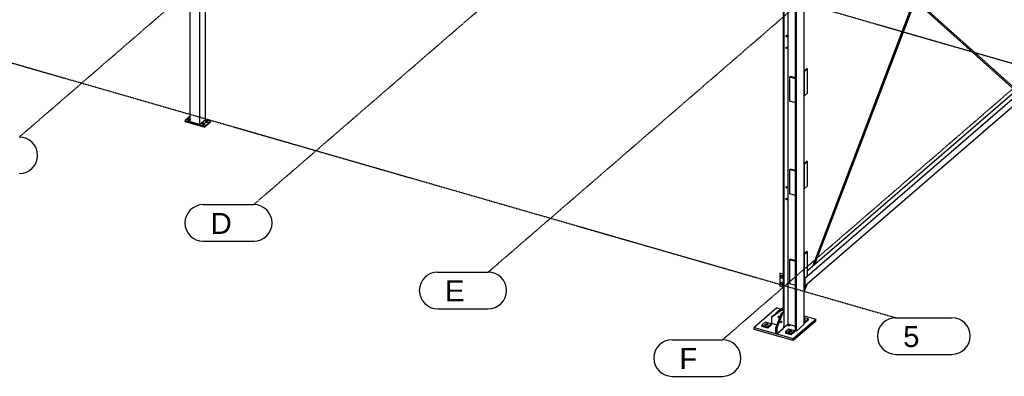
# Model space of a CAD drawing. Header units: millimetres. Extents: x -288865 to 11255, y 102926 to 380857.
# Tile 9 of 142: x -160494 to -153778, y 227705 to 230141. Entities that reach past the tile are written whole.
import ezdxf

# ---------------------------------------------------------------- set-up
doc = ezdxf.new("R2010")
doc.units = ezdxf.units.MM
doc.header["$MEASUREMENT"] = 0
doc.linetypes.add('DXK_LINE_DOT3', pattern=[5.9187, 2.979, -0.9799, 0.9799, -0.9799])
doc.layers.add('TS_INNE_OBIEKTY', color=7, linetype='Continuous')
doc.layers.add('TS_LINIE_WIDOCZNE', color=7, linetype='Continuous')
doc.styles.add('ARIAL', font='arial.ttf')

# ---------------------------------------------------------------- blocks, each defined once
blk = doc.blocks.new('Part-68308383-1788 - 1330')
at = {"layer": 'TS_LINIE_WIDOCZNE', "color": 1, "linetype": 'Continuous'}
for p, q in [((5481.8, 4115.9), (5448.5, 4087.1)), ((5448.5, 4080.4), (5448.5, 4087.1)), ((5448.5, 4087.1), (5581.7, 4048.6)), ((5448.5, 4080.4), (5581.7, 4041.9)), ((5581.7, 4048.6), (5620.2, 4081.9)), ((5581.7, 4041.9), (5620.2, 4075.3)), ((5581.7, 4041.9), (5581.7, 4048.6)), ((5620.2, 4081.9), (5586.9, 4091.5)), ((5620.2, 4075.3), (5620.2, 4081.9))]:
    blk.add_line(p, q, dxfattribs=at)
blk = doc.blocks.new('Part-68308383-2088 - 1330')
at = {"layer": 'TS_LINIE_WIDOCZNE', "color": 1, "linetype": 'Continuous'}
for p, q in [((9688.9, 4439.8), (9670.6, 4423.9)), ((9692.9, 4438.7), (9670.6, 4419.3)), ((9692.9, 4438.7), (9688.9, 4439.8)), ((9692.9, 4272.1), (9692.9, 4438.7)), ((9670.6, 4419.3), (9670.6, 4252.8)), ((9670.6, 4252.8), (9692.9, 4272.1))]:
    blk.add_line(p, q, dxfattribs=at)
blk = doc.blocks.new('Part-68308383-1768 - 1330')
at = {"layer": 'TS_LINIE_WIDOCZNE', "color": 1, "linetype": 'Continuous'}
for p, q in [((9574.7, 4387.5), (9572.4, 4385.5)), ((9572.4, 4385.5), (9611.1, 4374.3)), ((9572.4, 4218.9), (9572.4, 4385.5)), ((9611.1, 4377), (9574.7, 4387.5)), ((9611.1, 4374.3), (9611.1, 4207.8)), ((9611.1, 4207.8), (9572.4, 4218.9))]:
    blk.add_line(p, q, dxfattribs=at)
blk = doc.blocks.new('Part-68308383-2086 - 1330')
at = {"layer": 'TS_LINIE_WIDOCZNE', "color": 1, "linetype": 'Continuous'}
for p, q in [((9688.9, 3190.7), (9670.6, 3174.9)), ((9692.9, 3189.6), (9670.6, 3170.3)), ((9670.6, 3170.3), (9670.6, 3003.7)), ((9692.9, 3189.6), (9688.9, 3190.7)), ((9692.9, 3023), (9692.9, 3189.6)), ((9670.6, 3003.7), (9692.9, 3023))]:
    blk.add_line(p, q, dxfattribs=at)
blk = doc.blocks.new('Part-68308383-1814 - 1330')
at = {"layer": 'TS_LINIE_WIDOCZNE', "color": 1, "linetype": 'Continuous'}
for p, q in [((9486.7, 2777.7), (9528.1, 2807.1)), ((9490.6, 2781), (9486.7, 2777.7)), ((9486.7, 2772), (9486.7, 2777.7)), ((9528.1, 2807.7), (9490.6, 2781))]:
    blk.add_line(p, q, dxfattribs=at)
blk = doc.blocks.new('Part-68308383-1716 - 1330')
at = {"layer": 'TS_LINIE_WIDOCZNE', "color": 1, "linetype": 'Continuous'}
for p, q in [((10423.7, 4918.8), (11149.4, 6824.9)), ((10430.6, 4912.5), (11157.4, 6821.3)), ((11149.4, 6824.9), (11151.8, 6824.5)), ((11151.8, 6824.5), (11155.1, 6823.3)), ((11155.1, 6823.3), (11157.4, 6822)), ((11157.4, 6822), (11157.4, 6821.3)), ((9728.2, 3092), (10420.4, 4910.2)), ((9742.1, 3104.1), (10428.4, 4906.5)), ((9670.6, 2916.3), (9690, 2967.2)), ((9670.6, 2940.8), (9676, 2955.1))]:
    blk.add_line(p, q, dxfattribs=at)
blk = doc.blocks.new('Part-68308383-1765 - 1330')
at = {"layer": 'TS_LINIE_WIDOCZNE', "color": 1, "linetype": 'Continuous'}
for p, q in [((9528.1, 5987.1), (9530.8, 5989.4)), ((9528.1, 2780.1), (9528.1, 5987.1)), ((9533.8, 5985.5), (9528.1, 5987.1)), ((9533.8, 2671.9), (9533.8, 5985.5)), ((9559.7, 2694.3), (9559.7, 5978)), ((9616.7, 5961.5), (9670.6, 6008.2)), ((9670.6, 6008.2), (9667.9, 6008.9)), ((9670.6, 2694.6), (9670.6, 6008.2)), ((9611.1, 2649.6), (9611.1, 5963.2)), ((9611.1, 5963.2), (9616.7, 5961.5)), ((9616.7, 2648), (9616.7, 5961.5)), ((9559.7, 2694.3), (9533.8, 2671.9)), ((9611.1, 2679.5), (9559.7, 2694.3)), ((9670.6, 2694.6), (9616.7, 2648)), ((9533.8, 2671.9), (9529.2, 2673.3)), ((9616.7, 2648), (9611.1, 2649.6))]:
    blk.add_line(p, q, dxfattribs=at)
blk = doc.blocks.new('Part-68308383-1766 - 1330')
at = {"layer": 'TS_LINIE_WIDOCZNE', "color": 1, "linetype": 'Continuous'}
for p, q in [((9574.7, 3138.4), (9572.4, 3136.4)), ((9572.4, 3136.4), (9611.1, 3125.3)), ((9572.4, 2969.9), (9572.4, 3136.4)), ((9611.1, 3127.9), (9574.7, 3138.4)), ((9611.1, 3125.3), (9611.1, 2958.7)), ((9611.1, 2958.7), (9572.4, 2969.9))]:
    blk.add_line(p, q, dxfattribs=at)
blk = doc.blocks.new('Part-68308383-1767 - 1330')
at = {"layer": 'TS_LINIE_WIDOCZNE', "color": 1, "linetype": 'Continuous'}
for p, q in [((9574.7, 3754.6), (9572.4, 3752.6)), ((9572.4, 3752.6), (9611.1, 3741.5)), ((9572.4, 3586.1), (9572.4, 3752.6)), ((9611.1, 3744.1), (9574.7, 3754.6)), ((9611.1, 3741.5), (9611.1, 3574.9)), ((9611.1, 3574.9), (9572.4, 3586.1))]:
    blk.add_line(p, q, dxfattribs=at)
blk = doc.blocks.new('Part-68308383-1797 - 1330')
at = {"layer": 'TS_LINIE_WIDOCZNE', "color": 1, "linetype": 'Continuous'}
for p, q in [((5481.8, 6096.5), (5481.8, 6103.2)), ((5548.4, 5968.6), (5548.4, 6068)), ((5586.9, 5957.5), (5586.9, 6072.9)), ((5481.8, 5987.8), (5481.8, 6010.3)), ((5481.8, 4077.5), (5481.8, 5899)), ((5548.4, 4058.2), (5548.4, 5879.8)), ((5586.9, 4091.5), (5586.9, 5868.6)), ((5548.4, 4058.2), (5481.8, 4077.5)), ((5586.9, 4091.5), (5548.4, 4058.2))]:
    blk.add_line(p, q, dxfattribs=at)
blk = doc.blocks.new('Part-68308383-1799 - 1330')
at = {"layer": 'TS_LINIE_WIDOCZNE', "color": 1, "linetype": 'Continuous'}
for p, q in [((9503.8, 3042.5), (9506.1, 3044.5)), ((9528.1, 3035.5), (9503.8, 3042.5)), ((9503.8, 3042.5), (9503.8, 2955.9)), ((9506.1, 3044.5), (9528.1, 3038.2)), ((9503.8, 2955.9), (9528.1, 2948.9))]:
    blk.add_line(p, q, dxfattribs=at)
blk = doc.blocks.new('Part-68308383-1813 - 1330')
at = {"layer": 'TS_LINIE_WIDOCZNE', "color": 1, "linetype": 'Continuous'}
for p, q in [((9513, 2790.1), (9446.3, 2742.7)), ((9450.2, 2746), (9516.8, 2793.4)), ((9513, 2790.1), (9516.8, 2793.4)), ((9528.1, 2785.7), (9513, 2790.1)), ((9516.8, 2793.4), (9528.1, 2790.1)), ((9446.3, 2742.7), (9450.2, 2746)), ((9446.3, 2742.7), (9446.3, 2702.7)), ((9446.3, 2702.7), (9485.2, 2691.5)), ((9493, 2745.8), (9496.8, 2749.1)), ((9493, 2745.8), (9493.2, 2747.2)), ((9493.2, 2744.3), (9493, 2745.8)), ((9493.2, 2747.2), (9493.9, 2748.3)), ((9493.9, 2742.8), (9493.2, 2744.3)), ((9493.9, 2748.3), (9494.9, 2749)), ((9494.9, 2741.5), (9493.9, 2742.8)), ((9494.9, 2749), (9496.2, 2749.3)), ((9496.2, 2740.4), (9494.9, 2741.5)), ((9496.2, 2749.3), (9497.7, 2749.1)), ((9497.7, 2739.8), (9496.2, 2740.4)), ((9496.9, 2749.2), (9496.8, 2749.1)), ((9496.8, 2749.1), (9497.1, 2747.6)), ((9497.1, 2747.6), (9497.7, 2746.1)), ((9497.7, 2749.1), (9499.1, 2748.5)), ((9497.7, 2746.1), (9498.8, 2744.8)), ((9497.7, 2739.8), (9501.5, 2743.1)), ((9499.1, 2739.6), (9497.7, 2739.8)), ((9498.8, 2744.8), (9500.1, 2743.8)), ((9499.1, 2748.5), (9500.4, 2747.4)), ((9500.4, 2739.9), (9499.1, 2739.6)), ((9500.1, 2743.8), (9501.5, 2743.1)), ((9500.4, 2747.4), (9501.4, 2746.1)), ((9501.4, 2740.6), (9500.4, 2739.9)), ((9501.4, 2746.1), (9502.1, 2744.6)), ((9502.1, 2741.7), (9501.4, 2740.6)), ((9501.5, 2743.1), (9502.3, 2743)), ((9502.1, 2744.6), (9502.3, 2743.1)), ((9502.3, 2743.1), (9502.1, 2741.7))]:
    blk.add_line(p, q, dxfattribs=at)
blk = doc.blocks.new('Part-68308383-1815 - 1330')
at = {"layer": 'TS_LINIE_WIDOCZNE', "color": 1, "linetype": 'Continuous'}
for p, q in [((9477.1, 2670.5), (9515.6, 2770.4)), ((9522.3, 2768.5), (9483.8, 2668.6)), ((9515.6, 2770.4), (9527.1, 2780.4)), ((9515.6, 2770.4), (9522.3, 2768.5)), ((9533.8, 2778.5), (9522.3, 2768.5)), ((9527.1, 2780.4), (9533.8, 2778.5)), ((9533.8, 2685.2), (9533.8, 2778.5)), ((9510.7, 2708.5), (9510.9, 2710)), ((9510.9, 2707.2), (9510.7, 2708.5)), ((9510.9, 2710), (9511.2, 2711.7)), ((9511.2, 2706.2), (9510.9, 2707.2)), ((9511, 2706.9), (9513.4, 2706.2)), ((9511.2, 2711.7), (9511.8, 2713.2)), ((9511.8, 2705.7), (9511.2, 2706.2)), ((9511.8, 2713.2), (9512.6, 2714.5)), ((9512.6, 2705.7), (9511.8, 2705.7)), ((9512.4, 2714.2), (9516.1, 2713.1)), ((9512.6, 2714.5), (9513.4, 2715.5)), ((9513.4, 2706.2), (9512.6, 2705.7)), ((9513.4, 2715.5), (9514.3, 2716)), ((9514.3, 2707.1), (9513.4, 2706.2)), ((9514.3, 2716), (9515, 2716)), ((9515, 2708.4), (9514.3, 2707.1)), ((9515, 2716), (9515.6, 2715.4)), ((9515.6, 2710), (9515, 2708.4)), ((9515.6, 2715.4), (9516, 2714.5)), ((9516, 2711.6), (9515.6, 2710)), ((9516, 2714.5), (9516.1, 2713.1)), ((9516.1, 2713.1), (9516, 2711.6)), ((9477.1, 2630.5), (9477.1, 2670.5)), ((9477.1, 2670.5), (9483.8, 2668.6)), ((9477.1, 2630.5), (9483.8, 2628.6)), ((9483.8, 2668.6), (9483.8, 2628.6)), ((9483.8, 2628.6), (9526.1, 2665.3)), ((9526.1, 2665.3), (9533.8, 2685.2))]:
    blk.add_line(p, q, dxfattribs=at)
blk = doc.blocks.new('Part-68308383-2087 - 1330')
at = {"layer": 'TS_LINIE_WIDOCZNE', "color": 1, "linetype": 'Continuous'}
for p, q in [((9688.9, 3806.9), (9670.6, 3791.1)), ((9692.9, 3805.8), (9670.6, 3786.5)), ((9670.6, 3786.5), (9670.6, 3619.9)), ((9692.9, 3805.8), (9688.9, 3806.9)), ((9692.9, 3639.2), (9692.9, 3805.8)), ((9670.6, 3619.9), (9692.9, 3639.2))]:
    blk.add_line(p, q, dxfattribs=at)
blk = doc.blocks.new('Bolt-68308383-2600 - 1330')
at = {"layer": 'TS_INNE_OBIEKTY', "color": 1, "linetype": 'Continuous'}
for p, q in [((9403.3, 2692), (9403.4, 2693.6)), ((9404.1, 2690.5), (9403.3, 2692)), ((9403.4, 2693.6), (9404.5, 2695)), ((9405.8, 2689.2), (9404.1, 2690.5)), ((9404.5, 2695), (9406.5, 2696.2)), ((9408.2, 2688.2), (9405.8, 2689.2)), ((9406.5, 2696.2), (9409.1, 2697.1)), ((9411.1, 2687.6), (9408.2, 2688.2)), ((9409.1, 2697.1), (9412.2, 2697.5)), ((9414.3, 2687.5), (9411.1, 2687.6)), ((9412.2, 2697.5), (9415.3, 2697.4)), ((9417.3, 2688), (9414.3, 2687.5)), ((9415.3, 2697.4), (9418.2, 2696.8)), ((9419.9, 2688.8), (9417.3, 2688)), ((9418.2, 2696.8), (9420.6, 2695.9)), ((9421.9, 2690), (9419.9, 2688.8)), ((9420.6, 2695.9), (9422.3, 2694.6)), ((9423, 2691.5), (9421.9, 2690)), ((9422.3, 2694.6), (9423.2, 2693)), ((9423.2, 2693), (9423, 2691.5))]:
    blk.add_line(p, q, dxfattribs=at)
blk = doc.blocks.new('Part-68308383-1916 - 1330')
at = {"layer": 'TS_LINIE_WIDOCZNE', "color": 1, "linetype": 'Continuous'}
for p, q in [((9497.1, 2788.2), (9474, 2768.2)), ((9474, 2768.2), (9479.3, 2766.7)), ((9474, 2768.2), (9474, 2762.9)), ((9499.7, 2787.5), (9497.1, 2788.2))]:
    blk.add_line(p, q, dxfattribs=at)
blk = doc.blocks.new('Part-68308383-1917 - 1330')
at = {"layer": 'TS_LINIE_WIDOCZNE', "color": 1, "linetype": 'Continuous'}
for p, q in [((9696.9, 2730.5), (9670.6, 2738.1)), ((9670.6, 2711.5), (9673.8, 2710.5)), ((9673.8, 2702.6), (9670.6, 2703.5)), ((9673.8, 2710.5), (9696.9, 2730.5)), ((9696.9, 2722.5), (9673.8, 2702.6)), ((9673.8, 2710.5), (9673.8, 2702.6)), ((9696.9, 2730.5), (9696.9, 2722.5))]:
    blk.add_line(p, q, dxfattribs=at)
blk = doc.blocks.new('Part-68308383-1944 - 1330')
at = {"layer": 'TS_LINIE_WIDOCZNE', "color": 1, "linetype": 'Continuous'}
for p, q in [((9404.8, 2708.3), (9381.7, 2688.3)), ((9381.7, 2688.3), (9421.7, 2676.8)), ((9381.7, 2688.3), (9381.7, 2680.3)), ((9444.7, 2696.7), (9404.8, 2708.3)), ((9421.7, 2676.8), (9444.7, 2696.7)), ((9444.7, 2688.7), (9421.7, 2668.8)), ((9444.7, 2696.7), (9444.7, 2688.7)), ((9421.7, 2668.8), (9381.7, 2680.3)), ((9421.7, 2676.8), (9421.7, 2668.8))]:
    blk.add_line(p, q, dxfattribs=at)
blk = doc.blocks.new('Part-68308383-1945 - 1330')
at = {"layer": 'TS_LINIE_WIDOCZNE', "color": 1, "linetype": 'Continuous'}
for p, q in [((9564.6, 2662.1), (9541.6, 2642.1)), ((9541.6, 2642.1), (9581.5, 2630.6)), ((9541.6, 2642.1), (9541.6, 2634.1)), ((9581.5, 2622.6), (9541.6, 2634.1)), ((9604.6, 2650.6), (9564.6, 2662.1)), ((9581.5, 2630.6), (9604.6, 2650.6)), ((9604.6, 2642.6), (9581.5, 2622.6)), ((9581.5, 2630.6), (9581.5, 2622.6)), ((9604.6, 2650.6), (9604.6, 2642.6))]:
    blk.add_line(p, q, dxfattribs=at)
blk = doc.blocks.new('Part-68308383-1946 - 1330')
at = {"layer": 'TS_LINIE_WIDOCZNE', "color": 1, "linetype": 'Continuous'}
for p, q in [((9483, 2806.5), (9329.1, 2673.3)), ((9483, 2806.5), (9513.9, 2797.6)), ((9557.2, 2687.5), (9558, 2689)), ((9558, 2686), (9557.2, 2687.5)), ((9558, 2689), (9560.2, 2690.2)), ((9560.2, 2690.2), (9563.3, 2690.6)), ((9563.3, 2690.6), (9566.4, 2690.2)), ((9566.4, 2690.2), (9568.7, 2689)), ((9568.7, 2689), (9569.5, 2687.5)), ((9569.5, 2687.5), (9568.7, 2686)), ((9595.6, 2596.3), (9749.5, 2729.6)), ((9749.5, 2716.3), (9595.6, 2583)), ((9670.6, 2752.3), (9749.5, 2729.6)), ((9749.5, 2716.3), (9749.5, 2729.6)), ((9329.1, 2673.3), (9595.6, 2596.3)), ((9329.1, 2659.9), (9329.1, 2673.3)), ((9595.6, 2583), (9329.1, 2659.9)), ((9560.2, 2684.8), (9558, 2686)), ((9563.3, 2684.4), (9560.2, 2684.8)), ((9566.4, 2684.8), (9563.3, 2684.4)), ((9568.7, 2686), (9566.4, 2684.8)), ((9595.6, 2583), (9595.6, 2596.3))]:
    blk.add_line(p, q, dxfattribs=at)
blk = doc.blocks.new('Part-68308383-2055 - 1330')
at = {"layer": 'TS_LINIE_WIDOCZNE', "color": 1, "linetype": 'Continuous'}
for p, q in [((9697.4, 5567.4), (9695.1, 5564.8)), ((9695.1, 5564.8), (9695.1, 5561.4)), ((9695.1, 5561.4), (10420.4, 4910.2)), ((9695.1, 5561.4), (9697.5, 5559.4)), ((9700.8, 5567.8), (9697.4, 5567.4)), ((9697.5, 5559.4), (9700.8, 5559.8)), ((9703.1, 5565.8), (9700.8, 5567.8)), ((9700.8, 5559.8), (9703.1, 5562.5)), ((9703.1, 5565.8), (10428.4, 4914.6)), ((9703.1, 5562.5), (9703.1, 5565.8)), ((10427.4, 4903.9), (11111.3, 4289.9)), ((10430.6, 4912.5), (11117.8, 4295.5)), ((11163.3, 4243.1), (11217.9, 4194.1)), ((11169.8, 4248.8), (11225.9, 4198.4)), ((11220.3, 4192), (11217.9, 4194.1)), ((11223.6, 4192.4), (11220.3, 4192)), ((11225.9, 4195.1), (11223.6, 4192.4)), ((11225.9, 4198.4), (11225.9, 4195.1))]:
    blk.add_line(p, q, dxfattribs=at)
blk = doc.blocks.new('Bolt-68308383-3630 - 1330')
at = {"layer": 'TS_INNE_OBIEKTY', "color": 1, "linetype": 'Continuous'}
for p, q in [((9546.5, 4660.8), (9546.6, 4662.3)), ((9546.6, 4659.5), (9546.5, 4660.8)), ((9546.6, 4662.3), (9547, 4664)), ((9547, 4658.5), (9546.6, 4659.5)), ((9547, 4664), (9547.6, 4665.5)), ((9547.6, 4658), (9547, 4658.5)), ((9547.6, 4665.5), (9548.4, 4666.8)), ((9548.4, 4658), (9547.6, 4658)), ((9547.6, 4658), (9548.4, 4658)), ((9548.4, 4666.8), (9549.2, 4667.8)), ((9549.2, 4658.4), (9548.4, 4658)), ((9549.2, 4667.8), (9550, 4668.3)), ((9550, 4659.4), (9549.2, 4658.4)), ((9550, 4668.3), (9550.8, 4668.3)), ((9550, 4668.3), (9550.8, 4668.3)), ((9550.8, 4660.7), (9550, 4659.4)), ((9550.8, 4668.3), (9551.4, 4667.7)), ((9551.4, 4662.3), (9550.8, 4660.7)), ((9551.4, 4667.7), (9551.7, 4666.8)), ((9551.7, 4663.9), (9551.4, 4662.3)), ((9551.7, 4666.8), (9551.9, 4665.4)), ((9551.9, 4665.4), (9551.7, 4663.9)), ((9546.5, 4580.8), (9546.6, 4582.4)), ((9546.6, 4579.5), (9546.5, 4580.8)), ((9546.6, 4582.4), (9547, 4584)), ((9547, 4578.5), (9546.6, 4579.5)), ((9547, 4584), (9547.6, 4585.6)), ((9547.6, 4578), (9547, 4578.5)), ((9547.6, 4585.6), (9548.4, 4586.9)), ((9548.4, 4578), (9547.6, 4578)), ((9548.4, 4578), (9547.6, 4578)), ((9548.4, 4586.9), (9549.2, 4587.8)), ((9549.2, 4578.5), (9548.4, 4578)), ((9549.2, 4587.8), (9550, 4588.3)), ((9550, 4579.5), (9549.2, 4578.5)), ((9550, 4588.3), (9550.8, 4588.3)), ((9550, 4588.3), (9550.8, 4588.3)), ((9550.8, 4580.8), (9550, 4579.5)), ((9550.8, 4588.3), (9551.4, 4587.8)), ((9551.4, 4582.3), (9550.8, 4580.8)), ((9551.4, 4587.8), (9551.7, 4586.8)), ((9551.7, 4583.9), (9551.4, 4582.3)), ((9551.7, 4586.8), (9551.9, 4585.5)), ((9551.9, 4585.5), (9551.7, 4583.9))]:
    blk.add_line(p, q, dxfattribs=at)
blk = doc.blocks.new('Bolt-68308383-2365 - 1330')
at = {"layer": 'TS_INNE_OBIEKTY', "color": 1, "linetype": 'Continuous'}
for p, q in [((5466.8, 4095.9), (5470.8, 4099.3)), ((5470.8, 4099.3), (5478.8, 4099.3)), ((5478.8, 4099.3), (5481.8, 4096.7)), ((5466.8, 4090.6), (5466.8, 4095.9)), ((5470.8, 4092.4), (5466.8, 4095.9)), ((5466.8, 4090.6), (5470.8, 4087.1)), ((5470.8, 4087.1), (5470.8, 4092.4)), ((5478.8, 4092.4), (5470.8, 4092.4)), ((5478.8, 4087.1), (5470.8, 4087.1)), ((5481.8, 4095), (5478.8, 4092.4)), ((5478.8, 4087.1), (5478.8, 4092.4)), ((5481.8, 4089.8), (5478.8, 4087.1)), ((5566.7, 4067), (5570.7, 4070.5)), ((5566.7, 4061.7), (5566.7, 4067)), ((5570.7, 4063.6), (5566.7, 4067)), ((5566.7, 4061.7), (5570.7, 4058.3)), ((5570.7, 4070.5), (5578.7, 4070.5)), ((5570.7, 4058.3), (5570.7, 4063.6)), ((5578.7, 4063.6), (5570.7, 4063.6)), ((5570.7, 4058.3), (5578.7, 4058.3)), ((5578.7, 4070.5), (5582.7, 4067)), ((5582.7, 4067), (5578.7, 4063.6)), ((5578.7, 4058.3), (5578.7, 4063.6)), ((5578.7, 4058.3), (5582.7, 4061.7)), ((5582.7, 4061.7), (5582.7, 4067)), ((5585.9, 4083.7), (5589.9, 4087.1)), ((5585.9, 4078.4), (5585.9, 4083.7)), ((5589.9, 4080.2), (5585.9, 4083.7)), ((5585.9, 4078.4), (5589.9, 4074.9)), ((5589.9, 4087.1), (5597.9, 4087.1)), ((5589.9, 4074.9), (5589.9, 4080.2)), ((5597.9, 4080.2), (5589.9, 4080.2)), ((5589.9, 4074.9), (5597.9, 4074.9)), ((5597.9, 4087.1), (5601.9, 4083.7)), ((5601.9, 4083.7), (5597.9, 4080.2)), ((5597.9, 4074.9), (5597.9, 4080.2)), ((5597.9, 4074.9), (5601.9, 4078.4)), ((5601.9, 4078.4), (5601.9, 4083.7))]:
    blk.add_line(p, q, dxfattribs=at)
blk = doc.blocks.new('Bolt-68308383-2385 - 1330')
at = {"layer": 'TS_INNE_OBIEKTY', "color": 1, "linetype": 'Continuous'}
for p, q in [((9493, 2745.5), (9493.1, 2746.9)), ((9493.3, 2744), (9493, 2745.5)), ((9493.1, 2746.9), (9493.7, 2748.1)), ((9494, 2742.6), (9493.3, 2744)), ((9493.7, 2748.1), (9494.7, 2748.9)), ((9494.2, 2748.5), (9493.8, 2748.2)), ((9493.8, 2748.2), (9494.2, 2748.5)), ((9495.1, 2741.3), (9494, 2742.6)), ((9494.7, 2748.9), (9496, 2749.3)), ((9496.5, 2740.3), (9495.1, 2741.3)), ((9496, 2749.3), (9497.4, 2749.2)), ((9497.9, 2739.7), (9496.5, 2740.3)), ((9497.4, 2749.2), (9498.9, 2748.6)), ((9499.3, 2739.6), (9497.9, 2739.7)), ((9498.9, 2748.6), (9500.2, 2747.6)), ((9500.6, 2740), (9499.3, 2739.6)), ((9500.2, 2747.6), (9501.3, 2746.3)), ((9501.6, 2740.8), (9500.6, 2740)), ((9501.3, 2746.3), (9502, 2744.9)), ((9502.2, 2742), (9501.6, 2740.8)), ((9502, 2744.9), (9502.3, 2743.4)), ((9502.3, 2743.4), (9502.2, 2742))]:
    blk.add_line(p, q, dxfattribs=at)
blk = doc.blocks.new('Bolt-68308383-2387 - 1330')
at = {"layer": 'TS_INNE_OBIEKTY', "color": 1, "linetype": 'Continuous'}
for p, q in [((9510.7, 2708.2), (9510.8, 2709.8)), ((9510.9, 2707), (9510.7, 2708.2)), ((9510.8, 2709.8), (9511.2, 2711.4)), ((9511.3, 2706.1), (9510.9, 2707)), ((9511.2, 2711.4), (9511.7, 2713)), ((9512, 2705.6), (9511.3, 2706.1)), ((9511.3, 2706.1), (9512, 2705.6)), ((9511.7, 2713), (9512.5, 2714.3)), ((9512.7, 2705.7), (9512, 2705.6)), ((9512.5, 2714.3), (9513.3, 2715.3)), ((9513.6, 2706.3), (9512.7, 2705.7)), ((9513.3, 2715.3), (9514.1, 2715.9)), ((9514.4, 2707.3), (9513.6, 2706.3)), ((9514.1, 2715.9), (9514.9, 2716)), ((9515.1, 2708.7), (9514.4, 2707.3)), ((9514.9, 2716), (9515.5, 2715.6)), ((9514.9, 2716), (9515.5, 2715.6)), ((9515.7, 2710.2), (9515.1, 2708.7)), ((9515.5, 2715.6), (9515.9, 2714.7)), ((9516, 2711.9), (9515.7, 2710.2)), ((9515.9, 2714.7), (9516.1, 2713.4)), ((9516.1, 2713.4), (9516, 2711.9))]:
    blk.add_line(p, q, dxfattribs=at)
blk = doc.blocks.new('Bolt-68308383-2597 - 1330')
at = {"layer": 'TS_INNE_OBIEKTY', "color": 1, "linetype": 'Continuous'}
for p, q in [((9670.6, 2730.6), (9672.8, 2729.7)), ((9672.1, 2722.6), (9670.6, 2722.1)), ((9674.1, 2723.8), (9672.1, 2722.6)), ((9672.8, 2729.7), (9674.5, 2728.3)), ((9675.2, 2725.3), (9674.1, 2723.8)), ((9674.5, 2728.3), (9675.3, 2726.8)), ((9675.3, 2726.8), (9675.2, 2725.3))]:
    blk.add_line(p, q, dxfattribs=at)
blk = doc.blocks.new('Bolt-68308383-2455 - 1330')
at = {"layer": 'TS_INNE_OBIEKTY', "color": 1, "linetype": 'Continuous'}
for p, q in [((9512.4, 3025.4), (9512.8, 3027.1)), ((9512.4, 3014.7), (9512.4, 3025.4)), ((9512.8, 3027.1), (9513.8, 3028.3)), ((9513.8, 3028.3), (9515.3, 3028.9)), ((9515.3, 3028.9), (9517.1, 3028.7)), ((9517.1, 3028.7), (9518.9, 3027.8)), ((9518.9, 3027.8), (9520.4, 3026.4)), ((9520.4, 3026.4), (9521.4, 3024.6)), ((9521.4, 3024.6), (9521.7, 3022.7)), ((9521.7, 3022.7), (9521.7, 3012)), ((9512.8, 3012.8), (9512.4, 3014.7)), ((9512.4, 2978.8), (9512.8, 2980.4)), ((9512.4, 2968.1), (9512.4, 2978.8)), ((9512.8, 2966.2), (9512.4, 2968.1)), ((9513.8, 3011), (9512.8, 3012.8)), ((9512.8, 2980.4), (9513.8, 2981.7)), ((9513.8, 2964.4), (9512.8, 2966.2)), ((9515.3, 3009.6), (9513.8, 3011)), ((9513.8, 2981.7), (9515.3, 2982.2)), ((9515.3, 2963), (9513.8, 2964.4)), ((9517.1, 3008.7), (9515.3, 3009.6)), ((9515.3, 2982.2), (9517.1, 2982.1)), ((9517.1, 2962.1), (9515.3, 2963)), ((9518.9, 3008.6), (9517.1, 3008.7)), ((9517.1, 2982.1), (9518.9, 2981.2)), ((9518.9, 2961.9), (9517.1, 2962.1)), ((9520.4, 3009.1), (9518.9, 3008.6)), ((9518.9, 2981.2), (9520.4, 2979.8)), ((9520.4, 2962.5), (9518.9, 2961.9)), ((9521.4, 3010.4), (9520.4, 3009.1)), ((9520.4, 2979.8), (9521.4, 2978)), ((9521.4, 2963.7), (9520.4, 2962.5)), ((9521.7, 3012), (9521.4, 3010.4)), ((9521.4, 2978), (9521.7, 2976.1)), ((9521.7, 2965.4), (9521.4, 2963.7)), ((9521.7, 2976.1), (9521.7, 2965.4))]:
    blk.add_line(p, q, dxfattribs=at)
blk = doc.blocks.new('GridLine-68308383-3691 - 1330')
at = {"layer": 'TS_INNE_OBIEKTY', "color": 4, "linetype": 'DXK_LINE_DOT3'}
blk.add_line((2582.4, 6932.9), (11998.7, 4214.7), dxfattribs=at)
blk = doc.blocks.new('GridLine-68308383-3699 - 1330')
at = {"layer": 'TS_INNE_OBIEKTY', "color": 4, "linetype": 'DXK_LINE_DOT3'}
blk.add_line((4316.8, 3973.4), (11067.1, 9819.4), dxfattribs=at)
at = {"layer": 'TS_INNE_OBIEKTY', "color": 4, "linetype": 'Continuous'}
blk.add_arc((4316.8, 3848.4), 125, 270, 90, dxfattribs=at)
blk = doc.blocks.new('Bolt-68308383-3148 - 1330')
at = {"layer": 'TS_INNE_OBIEKTY', "color": 1, "linetype": 'Continuous'}
for p, q in [((9546.5, 3628.2), (9546.6, 3629.8)), ((9546.6, 3626.9), (9546.5, 3628.2)), ((9546.6, 3629.8), (9547, 3631.4)), ((9547, 3625.9), (9546.6, 3626.9)), ((9547, 3631.4), (9547.6, 3632.9)), ((9547.6, 3632.9), (9548.4, 3634.3)), ((9548.4, 3634.3), (9549.2, 3635.2)), ((9549.2, 3635.2), (9550, 3635.7)), ((9550, 3626.8), (9549.2, 3625.9)), ((9550, 3635.7), (9550.8, 3635.7)), ((9550, 3635.7), (9550.8, 3635.7)), ((9550.8, 3628.1), (9550, 3626.8)), ((9550.8, 3635.7), (9551.4, 3635.2)), ((9551.4, 3629.7), (9550.8, 3628.1)), ((9551.4, 3635.2), (9551.7, 3634.2)), ((9551.7, 3631.3), (9551.4, 3629.7)), ((9551.7, 3634.2), (9551.9, 3632.9)), ((9551.9, 3632.9), (9551.7, 3631.3)), ((9547.6, 3625.4), (9547, 3625.9)), ((9548.4, 3625.4), (9547.6, 3625.4)), ((9547.6, 3625.4), (9548.4, 3625.4)), ((9549.2, 3625.9), (9548.4, 3625.4)), ((9546.5, 3548.3), (9546.6, 3549.8)), ((9546.6, 3546.9), (9546.5, 3548.3)), ((9546.6, 3549.8), (9547, 3551.5)), ((9547, 3546), (9546.6, 3546.9)), ((9547, 3551.5), (9547.6, 3553)), ((9547.6, 3545.5), (9547, 3546)), ((9547.6, 3553), (9548.4, 3554.3)), ((9548.4, 3545.4), (9547.6, 3545.5)), ((9548.4, 3545.4), (9547.6, 3545.5)), ((9548.4, 3554.3), (9549.2, 3555.3)), ((9549.2, 3545.9), (9548.4, 3545.4)), ((9549.2, 3555.3), (9550, 3555.8)), ((9550, 3546.9), (9549.2, 3545.9)), ((9550, 3555.8), (9550.8, 3555.7)), ((9550, 3555.8), (9550.8, 3555.7)), ((9550.8, 3548.2), (9550, 3546.9)), ((9550.8, 3555.7), (9551.4, 3555.2)), ((9551.4, 3549.7), (9550.8, 3548.2)), ((9551.4, 3555.2), (9551.7, 3554.3)), ((9551.7, 3551.4), (9551.4, 3549.7)), ((9551.7, 3554.3), (9551.9, 3552.9)), ((9551.9, 3552.9), (9551.7, 3551.4))]:
    blk.add_line(p, q, dxfattribs=at)
blk = doc.blocks.new('Bolt-68308383-2598 - 1330')
at = {"layer": 'TS_INNE_OBIEKTY', "color": 1, "linetype": 'Continuous'}
for p, q in [((9563.1, 2645.8), (9563.3, 2647.4)), ((9564, 2644.3), (9563.1, 2645.8)), ((9563.3, 2647.4), (9564.4, 2648.9)), ((9565.7, 2643), (9564, 2644.3)), ((9564.4, 2648.9), (9566.4, 2650.1)), ((9568.1, 2642), (9565.7, 2643)), ((9566.4, 2650.1), (9569, 2650.9)), ((9571, 2641.5), (9568.1, 2642)), ((9569, 2650.9), (9572, 2651.3)), ((9574.1, 2641.4), (9571, 2641.5)), ((9572, 2651.3), (9575.2, 2651.3)), ((9577.2, 2641.8), (9574.1, 2641.4)), ((9575.2, 2651.3), (9578.1, 2650.7)), ((9579.8, 2642.6), (9577.2, 2641.8)), ((9578.1, 2650.7), (9580.5, 2649.7)), ((9581.7, 2643.9), (9579.8, 2642.6)), ((9580.5, 2649.7), (9582.2, 2648.4)), ((9582.9, 2645.3), (9581.7, 2643.9)), ((9582.2, 2648.4), (9583, 2646.9)), ((9583, 2646.9), (9582.9, 2645.3))]:
    blk.add_line(p, q, dxfattribs=at)
blk = doc.blocks.new('GridLine-68308383-3692 - 1330')
at = {"layer": 'TS_INNE_OBIEKTY', "color": 4, "linetype": 'DXK_LINE_DOT3'}
blk.add_line((878.6, 5457.4), (10294.8, 2739.1), dxfattribs=at)
at = {"layer": 'TS_INNE_OBIEKTY', "color": 4, "linetype": 'Continuous'}
for p, q in [((10294.8, 2739.1), (10677.6, 2739.1)), ((10294.8, 2489.1), (10677.6, 2489.1))]:
    blk.add_line(p, q, dxfattribs=at)
for centre, start, end in [((10294.8, 2614.1), 90, 270), ((10677.6, 2614.1), 270, 90)]:
    blk.add_arc(centre, 125, start, end, dxfattribs=at)
at = {"layer": 'TS_INNE_OBIEKTY', "color": 2, "linetype": 'Continuous', "style": 'ARIAL'}
blk.add_text('5', height=143.3, dxfattribs=at).set_placement((10344.8, 2539.1))
blk = doc.blocks.new('Part-68308383-3678 - 1330')
at = {"layer": 'TS_LINIE_WIDOCZNE', "color": 1, "linetype": 'Continuous'}
for p, q in [((9692.9, 3061.5), (11283.4, 4438.9)), ((11283.4, 4438.9), (11294.3, 4435.8)), ((11316.7, 4429.3), (9674.4, 3007)), ((11316.7, 4376), (9674.4, 2953.8)), ((11316.7, 4429.3), (11316.7, 4376)), ((9670.6, 2988.6), (9672.4, 2990.2)), ((9670.6, 2956.9), (9672.4, 2956.3)), ((9674.4, 2953.8), (9670.6, 2954.9)), ((9672.4, 2956.3), (9672.4, 3005.3)), ((9674.4, 3007), (9674.4, 2953.8))]:
    blk.add_line(p, q, dxfattribs=at)
blk = doc.blocks.new('GridLine-68308383-3702 - 1330')
at = {"layer": 'TS_INNE_OBIEKTY', "color": 4, "linetype": 'DXK_LINE_DOT3'}
blk.add_line((9113.3, 2588.8), (15863.6, 8434.7), dxfattribs=at)
at = {"layer": 'TS_INNE_OBIEKTY', "color": 4, "linetype": 'Continuous'}
for p, q in [((8768.8, 2588.8), (9113.3, 2588.8)), ((8768.8, 2338.8), (9113.3, 2338.8))]:
    blk.add_line(p, q, dxfattribs=at)
for centre, start, end in [((8768.8, 2463.8), 90, 270), ((9113.3, 2463.8), 270, 90)]:
    blk.add_arc(centre, 125, start, end, dxfattribs=at)
at = {"layer": 'TS_INNE_OBIEKTY', "color": 2, "linetype": 'Continuous', "style": 'ARIAL'}
blk.add_text('F', height=143.3, dxfattribs=at).set_placement((8818.8, 2388.8))
blk = doc.blocks.new('GridLine-68308383-3700 - 1330')
at = {"layer": 'TS_INNE_OBIEKTY', "color": 4, "linetype": 'DXK_LINE_DOT3'}
blk.add_line((5915.6, 3511.9), (12665.9, 9357.8), dxfattribs=at)
at = {"layer": 'TS_INNE_OBIEKTY', "color": 4, "linetype": 'Continuous'}
for p, q in [((5571.2, 3511.9), (5915.6, 3511.9)), ((5571.2, 3261.9), (5915.6, 3261.9))]:
    blk.add_line(p, q, dxfattribs=at)
for centre, start, end in [((5571.2, 3386.9), 90, 270), ((5915.6, 3386.9), 270, 90)]:
    blk.add_arc(centre, 125, start, end, dxfattribs=at)
at = {"layer": 'TS_INNE_OBIEKTY', "color": 2, "linetype": 'Continuous', "style": 'ARIAL'}
blk.add_text('D', height=143.3, dxfattribs=at).set_placement((5621.2, 3311.9))
blk = doc.blocks.new('GridLine-68308383-3701 - 1330')
at = {"layer": 'TS_INNE_OBIEKTY', "color": 4, "linetype": 'DXK_LINE_DOT3'}
blk.add_line((7514.5, 3050.3), (14264.8, 8896.3), dxfattribs=at)
at = {"layer": 'TS_INNE_OBIEKTY', "color": 4, "linetype": 'Continuous'}
for p, q in [((7170, 3050.3), (7514.5, 3050.3)), ((7170, 2800.3), (7514.5, 2800.3))]:
    blk.add_line(p, q, dxfattribs=at)
for centre, start, end in [((7170, 2925.3), 90, 270), ((7514.5, 2925.3), 270, 90)]:
    blk.add_arc(centre, 125, start, end, dxfattribs=at)
at = {"layer": 'TS_INNE_OBIEKTY', "color": 2, "linetype": 'Continuous', "style": 'ARIAL'}
blk.add_text('E', height=143.3, dxfattribs=at).set_placement((7220, 2850.3))

msp = doc.modelspace()

# ---------------------------------------------------------------- block references
for name in ['GridLine-68308383-3699 - 1330', 'GridLine-68308383-3700 - 1330', 'GridLine-68308383-3701 - 1330', 'GridLine-68308383-3702 - 1330', 'GridLine-68308383-3691 - 1330', 'Part-68308383-1716 - 1330', 'Part-68308383-1797 - 1330', 'Part-68308383-1765 - 1330', 'Part-68308383-2055 - 1330', 'GridLine-68308383-3692 - 1330', 'Bolt-68308383-3630 - 1330', 'Part-68308383-1768 - 1330', 'Part-68308383-2088 - 1330', 'Part-68308383-3678 - 1330', 'Part-68308383-1788 - 1330', 'Bolt-68308383-2365 - 1330', 'Part-68308383-2087 - 1330', 'Part-68308383-1767 - 1330', 'Bolt-68308383-3148 - 1330', 'Part-68308383-2086 - 1330', 'Part-68308383-1766 - 1330', 'Part-68308383-1799 - 1330', 'Bolt-68308383-2455 - 1330', 'Part-68308383-1946 - 1330', 'Part-68308383-1813 - 1330', 'Part-68308383-1916 - 1330', 'Part-68308383-1815 - 1330', 'Part-68308383-1814 - 1330', 'Part-68308383-1944 - 1330', 'Bolt-68308383-2600 - 1330', 'Bolt-68308383-2385 - 1330', 'Bolt-68308383-2387 - 1330', 'Part-68308383-1917 - 1330', 'Bolt-68308383-2597 - 1330', 'Part-68308383-1945 - 1330', 'Bolt-68308383-2598 - 1330']:
    msp.add_blockref(name, (-164812.9, 225365.8))

doc.saveas('drawing.dxf')
